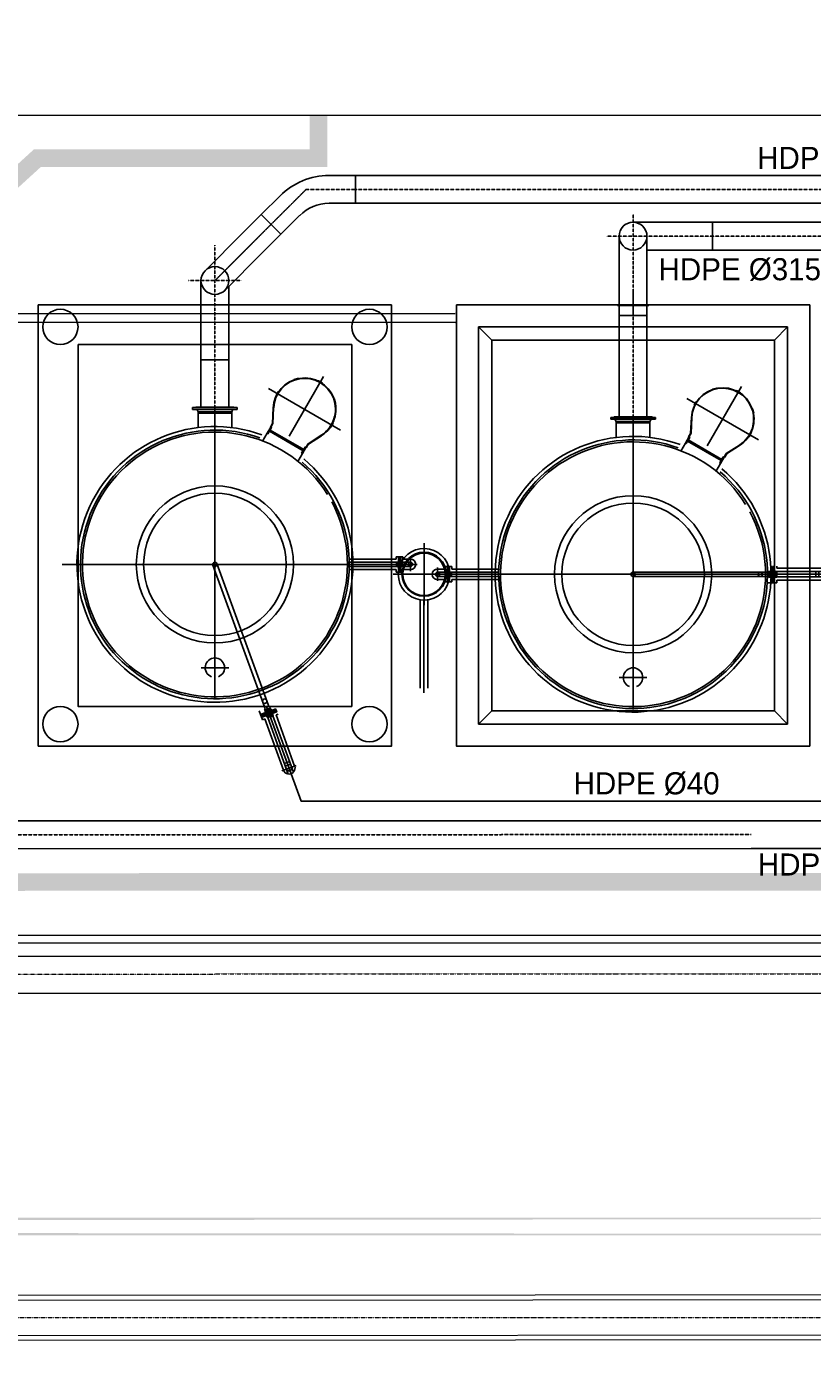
# Model space of a CAD drawing. Header units: metres. Extents: x -270273 to 328371, y -146885 to 591473.
# Tile 112 of 256: x 7573 to 16474, y -17258 to -2266. Entities that reach past the tile are written whole.
import ezdxf
from ezdxf import colors
from ezdxf.entities.mleader import LeaderData, LeaderLine
from ezdxf.lldxf.tags import DXFTag
from ezdxf.math import Vec2, Vec3

# ---------------------------------------------------------------- set-up
doc = ezdxf.new("R2010")
doc.units = ezdxf.units.M
for name, pattern in [('DASHED', [19.05, 12.7, -6.35]), ('RI-AWZI_TERREINRIOLERING', [19.8, 6, -1.8, 2.4, -1.8, 1.8, -1.8, 2.4, -1.8]), ('STIPPELFIJN', [0.375, 0.25, -0.125])]:
    doc.linetypes.add(name, pattern=pattern)
doc.layers.get('0').update_dxf_attribs({"color": 151})
for name, color, linetype in [('B-XX-GR-KRUIDEN-G', 98, 'Continuous'), ('B-XX-OG-BEBOUWING-G', 1, 'Continuous'), ('B-XX-RI-AWZI_BEDRIJFSWATER-G_HDSR', 150, 'HDSR_Bedrijfswater'), ('B-XX-VH-KANTVERHARDING-G', 253, 'Continuous'), ('Iv-status-bestaand', 90, 'Continuous'), ('Iv-status-nieuw', 170, 'Continuous'), ('Rahmen', 7, 'Continuous')]:
    doc.layers.add(name, color=color, linetype=linetype)
doc.layers.add('B-XX-KL-ELEKTRA-G_HDSR', color=190, linetype='HDSR_Elektra', transparency=0.5)
doc.layers.add('B-XX-RI-AWZI_TERREINRIOLERING-G', color=211, linetype='RI-AWZI_TERREINRIOLERING', lineweight=18)
doc.styles.add('Iv-P 025', font='iv-font.shx', dxfattribs={"height": 2.5})
doc.styles.get("Standard").update_dxf_attribs({"font": 'iv-font.shx'})
tags = doc.linetypes.add('HDSR_Bedrijfswater', pattern='A,25,-2,["BW",Standard,S=1.5,R=0,X=0,Y=-0.75],-5', length=32).pattern_tags.tags
tags[6] = DXFTag(74, 10)
tags = doc.linetypes.add('HDSR_Elektra', pattern='A,25,-2,["E",Standard,S=1.5,R=0,X=0,Y=-0.75],-4', length=31).pattern_tags.tags
tags[6] = DXFTag(74, 10)

# ---------------------------------------------------------------- blocks, each defined once
blk = doc.blocks.new('Lavafilter_BA')
for p, q in [((0, 2016), (0, 2718)), ((351, 2367), (-351, 2367)), ((-61, 2129), (-87, 2129)), ((-87, 2053), (-87, 2129)), ((-75, 2214), (75, 2214)), ((-75, 2105), (-75, 2093)), ((-33, 2105), (-75, 2105)), ((0, 2105), (-75, 2105)), ((-61, 2214), (-61, 2129)), ((-24, 2121), (-29, 2108)), ((0, 2127), (-24, 2127)), ((-24, 2127), (-24, 2121)), ((-24, 2121), (0, 2121)), ((0, 2127), (24, 2127)), ((24, 2121), (0, 2121)), ((0, 2105), (75, 2105)), ((24, 2127), (24, 2121)), ((24, 2121), (29, 2108)), ((33, 2105), (75, 2105)), ((59, 2129), (59, 2214)), ((87, 2129), (59, 2129)), ((75, 2105), (75, 2093)), ((87, 2053), (87, 2129)), ((-61, 2053), (-87, 2053)), ((-75, 2093), (-43, 2093)), ((-75, 2093), (0, 2093)), ((-75, 2077), (-75, 2089)), ((-75, 2089), (-43, 2089)), ((-75, 2089), (0, 2089)), ((-33, 2077), (-75, 2077)), ((0, 2077), (-75, 2077)), ((-61, 1521), (-61, 2053)), ((-41, 2091), (-43, 2093)), ((-41, 2091), (-43, 2089)), ((-41, 2091), (-41, 2091)), ((-41, 2091), (0, 2091)), ((-41, 2091), (-41, 2091)), ((-41, 2091), (-41, 2091)), ((-41, 2091), (0, 2091)), ((-41, 2091), (-41, 2091)), ((-24, 2061), (-29, 2074)), ((-24, 2055), (-24, 2061)), ((-24, 2061), (0, 2061)), ((0, 2055), (-24, 2055)), ((75, 2093), (0, 2093)), ((41, 2091), (0, 2091)), ((41, 2091), (0, 2091)), ((75, 2089), (0, 2089)), ((0, 2077), (75, 2077)), ((24, 2061), (0, 2061)), ((0, 2055), (24, 2055)), ((24, 2061), (29, 2074)), ((24, 2055), (24, 2061)), ((33, 2077), (75, 2077)), ((41, 2091), (43, 2093)), ((41, 2091), (41, 2091)), ((41, 2091), (41, 2091)), ((41, 2091), (41, 2091)), ((41, 2091), (43, 2089)), ((41, 2091), (41, 2091)), ((75, 2093), (43, 2093)), ((75, 2089), (43, 2089)), ((87, 2053), (59, 2053)), ((59, 2053), (59, 1521)), ((75, 2077), (75, 2089)), ((0, 1728), (0, -1631)), ((-1170, -157), (-1170, 157)), ((1714, 190), (1551, 190)), ((1714, 0), (1714, 190)), ((1714, 190), (1730, 190)), ((1730, 190), (1750, 201)), ((1730, 190), (1730, 0)), ((1756, 212), (1756, 252)), ((1756, 0), (1756, 252)), ((1756, 252), (1778, 252)), ((1778, 252), (1778, 219)), ((1778, 252), (1778, 0)), ((1782, 215), (1778, 219)), ((1782, 215), (1782, 215)), ((1782, 215), (1782, 0)), ((-1532, 0), (1782, 0)), ((-993, 0), (-1346, 0)), ((-25, -1500), (-25, 0)), ((25, -1500), (25, 0)), ((1714, 0), (1714, -190)), ((1730, -190), (1730, 0)), ((1756, 0), (1756, -253)), ((1778, -253), (1778, 0)), ((1782, -215), (1782, 0)), ((1714, -190), (1551, -190)), ((1714, -190), (1730, -190)), ((1730, -190), (1750, -201)), ((1756, -212), (1756, -253)), ((1756, -253), (1778, -253)), ((1782, -215), (1778, -219)), ((1778, -253), (1778, -219)), ((1782, -215), (1782, -215)), ((1486, -592), (1396, -540)), ((1523, -1422), (1993, -608)), ((1598, -657), (1555, -632)), ((1601, -653), (1557, -628)), ((1598, -652), (1775, -660)), ((1598, -657), (1775, -665)), ((1455, -840), (2128, -1229)), ((1256, -991), (1166, -939)), ((1366, -1060), (1322, -1035)), ((1368, -1056), (1325, -1031)), ((1364, -1058), (1459, -1207)), ((1368, -1056), (1464, -1204)), ((-97, -1522), (-97, -1629)), ((-97, -1629), (-67, -1629)), ((-44, -1564), (-87, -1564)), ((0, -1564), (-87, -1564)), ((-87, -1564), (-87, -1579)), ((-87, -1579), (-59, -1579)), ((-87, -1579), (0, -1579)), ((-87, -1600), (-87, -1585)), ((-87, -1585), (-59, -1585)), ((-87, -1585), (0, -1585)), ((-44, -1600), (-87, -1600)), ((0, -1600), (-87, -1600)), ((-56, -1582), (-59, -1579)), ((-56, -1582), (-59, -1585)), ((-56, -1582), (-56, -1582)), ((-56, -1582), (0, -1582)), ((-56, -1582), (-56, -1582)), ((-56, -1582), (0, -1582)), ((-33, -1547), (-38, -1560)), ((-33, -1617), (-38, -1604)), ((0, -1537), (-33, -1537)), ((-33, -1537), (-33, -1547)), ((-33, -1547), (0, -1547)), ((-33, -1627), (-33, -1617)), ((-33, -1617), (0, -1617)), ((0, -1627), (-33, -1627)), ((-24, -1522), (-24, -1500)), ((0, -1582), (0, -1504)), ((0, -1537), (33, -1537)), ((33, -1547), (0, -1547)), ((0, -1564), (88, -1564)), ((88, -1579), (0, -1579)), ((56, -1582), (0, -1582)), ((56, -1582), (0, -1582)), ((88, -1585), (0, -1585)), ((0, -1600), (88, -1600)), ((33, -1617), (0, -1617)), ((0, -1627), (33, -1627)), ((24, -1522), (24, -1500)), ((33, -1537), (33, -1547)), ((33, -1547), (38, -1560)), ((33, -1617), (38, -1604)), ((33, -1627), (33, -1617)), ((44, -1564), (88, -1564)), ((44, -1600), (88, -1600)), ((56, -1582), (59, -1579)), ((56, -1582), (59, -1585)), ((56, -1582), (56, -1582)), ((56, -1582), (56, -1582)), ((88, -1579), (59, -1579)), ((88, -1585), (59, -1585)), ((68, -1629), (93, -1629)), ((88, -1564), (88, -1579)), ((88, -1600), (88, -1585))]:
    blk.add_line(p, q)
at = {"linetype": 'Continuous'}
for p, q in [((32, -2071), (-31, -2071)), ((32, -2102), (-31, -2102))]:
    blk.add_line(p, q, dxfattribs=at)
at = {"flags": 128}
for points in [[(0, 1507), (0, 2289)], [(-24, 2127), (-24, 2214)], [(24, 2127), (24, 2214)], [(-24, 2055), (-24, 1522)], [(24, 2055), (24, 1522)], [(-31, -1537), (-31, -1522)], [(31, -1537), (31, -1522)]]:
    blk.add_lwpolyline(points, dxfattribs=at)
for points in [[(1555, -632), (1550, -641), (1481, -601), (1486, -592)], [(1302, -1006), (1522, -625), (1509, -617), (1289, -998)], [(1959, -718), (1915, -693), (1914, -695), (1957, -720)], [(2110, -947), (2097, -898), (2095, -899), (2108, -947)], [(1325, -1031), (1330, -1022), (1261, -982), (1256, -991)], [(2056, -1216), (2081, -1172), (2078, -1171), (2053, -1214)], [(1601, -1338), (1557, -1313), (1559, -1310), (1602, -1335)], [(1875, -1354), (1827, -1367), (1826, -1364), (1874, -1351)]]:
    blk.add_lwpolyline(points, close=True)
for points in [[(-67, -1629), (-67, -2139, 0.414214)], [(-31, -1627), (-31, -2139, 0.414214)], [(0, -1582), (0, -2221, 0.414214)], [(32, -1627), (32, -2139, 0.414214)]]:
    blk.add_lwpolyline(points, format="xyb")
for points in [[(68, -1629), (68, -2139)], [(-88, -2139), (88, -2139)]]:
    blk.add_lwpolyline(points)
for centre, radius in [((0, 2367), 250), ((0, 2367), 240), ((0, 0), 890), ((0, 0), 807), ((0, 0), 25), ((0, -1440), 25)]:
    blk.add_circle(centre, radius)
for centre, radius, start, end in [((0, 2367), 292, 287.2621, 252.7379), ((-1, 2214), 60, 0, 180), ((-33, 2110), 4.8, 270, 338.8514), ((0, 2214), 24, 0, 180), ((0, 2214), 24, 180, 0), ((33, 2110), 4.8, 201.1486, 270), ((0, 2367), 292, 252.7379, 287.2621), ((-33, 2072), 4.8, 21.1486, 90), ((33, 2072), 4.8, 90, 158.8514), ((0, 0), 1562, 340.0925, 319.9075), ((0, 0), 1522, 340.4132, 319.5868), ((0, 0), 1500, 301.8259, 298.1662), ((1744, 212), 12, 299.4831, 0), ((-1170, 0), 110, 201.2272, 158.6763), ((1744, -212), 12, 0, 60.5169), ((1758, -1015), 355, 212.701, 87.299), ((1758, -1015), 350, 212.701, 87.299), ((-44, -1558), 6, 270, 337.7641), ((-44, -1606), 6, 22.2359, 90), ((44, -1558), 6, 202.2359, 270), ((44, -1606), 6, 90, 157.7641), ((0, -2139), 67.5, 180, 0), ((0, -2139), 31.5, 180, 0)]:
    blk.add_arc(centre, radius, start, end)
blk = doc.blocks.new('lavafilter 2')
for p, q in [((840, 1455), (1229, 2128)), ((1422, 1523), (608, 1993)), ((-252, 1756), (-252, 1778)), ((-252, 1778), (-219, 1778)), ((-252, 1778), (0, 1778)), ((-212, 1756), (-252, 1756)), ((0, 1756), (-252, 1756)), ((-215, 1782), (-219, 1778)), ((-215, 1782), (-215, 1782)), ((-215, 1782), (0, 1782)), ((-190, 1730), (-201, 1750)), ((-190, 1714), (-190, 1730)), ((-190, 1730), (0, 1730)), ((-190, 1714), (-190, 1551)), ((0, 1714), (-190, 1714)), ((0, -1532), (0, 1782)), ((215, 1782), (0, 1782)), ((253, 1778), (0, 1778)), ((0, 1756), (253, 1756)), ((190, 1730), (0, 1730)), ((0, 1714), (190, 1714)), ((190, 1730), (201, 1750)), ((190, 1714), (190, 1730)), ((190, 1714), (190, 1551)), ((212, 1756), (253, 1756)), ((215, 1782), (219, 1778)), ((215, 1782), (215, 1782)), ((253, 1778), (219, 1778)), ((253, 1756), (253, 1778)), ((652, 1598), (660, 1775)), ((657, 1598), (665, 1775)), ((653, 1601), (628, 1557)), ((657, 1598), (632, 1555)), ((592, 1486), (540, 1396)), ((1056, 1368), (1031, 1325)), ((1060, 1366), (1035, 1322)), ((1056, 1368), (1204, 1464)), ((1058, 1364), (1207, 1459)), ((991, 1256), (939, 1166)), ((608, -1597), (23, 9)), ((1521, 61), (2053, 61)), ((2053, 61), (2053, 87)), ((2053, 87), (2129, 87)), ((2055, 0), (2055, 24)), ((2055, 24), (2061, 24)), ((2055, 0), (2055, -24)), ((2061, 24), (2074, 29)), ((2061, 24), (2061, 0)), ((2061, -24), (2061, 0)), ((2077, 75), (2089, 75)), ((2077, 33), (2077, 75)), ((2077, 0), (2077, 75)), ((2077, 0), (2077, -75)), ((2089, 75), (2089, 43)), ((2089, 75), (2089, 0)), ((2091, 41), (2089, 43)), ((2089, -75), (2089, 0)), ((2091, 41), (2093, 43)), ((2091, 41), (2091, 41)), ((2091, 41), (2091, 0)), ((2091, 41), (2091, 41)), ((2091, 41), (2091, 41)), ((2091, 41), (2091, 0)), ((2091, 41), (2091, 41)), ((2091, -41), (2091, 0)), ((2091, -41), (2091, 0)), ((2105, 75), (2093, 75)), ((2093, 75), (2093, 43)), ((2093, 75), (2093, 0)), ((2093, -75), (2093, 0)), ((2105, 33), (2105, 75)), ((2105, 0), (2105, 75)), ((2105, 0), (2105, -75)), ((2121, 24), (2108, 29)), ((2127, 24), (2121, 24)), ((2121, 24), (2121, 0)), ((2121, -24), (2121, 0)), ((2127, 0), (2127, 24)), ((2127, 0), (2127, -24)), ((2129, 61), (2129, 87)), ((2214, 61), (2129, 61)), ((2214, 75), (2214, -75)), ((-1728, 0), (1631, 0)), ((561, -1614), (-24, -8)), ((2053, -59), (1521, -59)), ((2053, -87), (2053, -59)), ((2053, -87), (2129, -87)), ((2055, -24), (2061, -24)), ((2061, -24), (2074, -29)), ((2077, -33), (2077, -75)), ((2077, -75), (2089, -75)), ((2091, -41), (2089, -43)), ((2089, -75), (2089, -43)), ((2091, -41), (2091, -41)), ((2091, -41), (2093, -43)), ((2091, -41), (2091, -41)), ((2091, -41), (2091, -41)), ((2091, -41), (2091, -41)), ((2093, -75), (2093, -43)), ((2105, -75), (2093, -75)), ((2105, -33), (2105, -75)), ((2121, -24), (2108, -29)), ((2127, -24), (2121, -24)), ((2129, -87), (2129, -59)), ((2129, -59), (2214, -59)), ((0, -993), (0, -1346)), ((157, -1170), (-157, -1170)), ((569, -1635), (562, -1614)), ((597, -1640), (566, -1652)), ((612, -1683), (586, -1609)), ((597, -1640), (628, -1629)), ((631, -1639), (600, -1650)), ((606, -1666), (688, -1636)), ((615, -1618), (607, -1597)), ((628, -1629), (631, -1639)), ((631, -1639), (641, -1649)), ((648, -1651), (688, -1636)), ((688, -1636), (694, -1650)), ((501, -1660), (538, -1760)), ((606, -1666), (524, -1696)), ((565, -1681), (524, -1696)), ((524, -1696), (529, -1710)), ((529, -1710), (611, -1680)), ((529, -1710), (556, -1700)), ((531, -1715), (613, -1686)), ((531, -1715), (558, -1706)), ((536, -1730), (531, -1715)), ((619, -1700), (536, -1730)), ((577, -1715), (536, -1730)), ((538, -1760), (565, -1750)), ((560, -1702), (556, -1700)), ((560, -1702), (558, -1706)), ((560, -1702), (612, -1683)), ((560, -1702), (612, -1683)), ((560, -1702), (560, -1702)), ((560, -1702), (560, -1702)), ((566, -1652), (569, -1661)), ((569, -1661), (600, -1650)), ((569, -1661), (569, -1675)), ((593, -1727), (584, -1716)), ((593, -1727), (624, -1716)), ((597, -1736), (593, -1727)), ((628, -1725), (597, -1736)), ((694, -1650), (611, -1680)), ((665, -1664), (612, -1683)), ((665, -1664), (612, -1683)), ((696, -1656), (613, -1686)), ((619, -1700), (701, -1670)), ((655, -1704), (624, -1716)), ((628, -1725), (659, -1714)), ((655, -1704), (656, -1690)), ((659, -1714), (655, -1704)), ((660, -1685), (701, -1670)), ((665, -1664), (667, -1660)), ((665, -1664), (669, -1665)), ((665, -1664), (665, -1664)), ((665, -1664), (665, -1664)), ((694, -1650), (667, -1660)), ((696, -1656), (669, -1665)), ((692, -1704), (716, -1695)), ((701, -1670), (696, -1656))]:
    blk.add_line(p, q)
at = {"linetype": 'Continuous'}
for p, q in [((846, -2233), (787, -2255)), ((857, -2263), (798, -2284))]:
    blk.add_line(p, q, dxfattribs=at)
for points in [[(947, 2110), (898, 2097), (899, 2095), (947, 2108)], [(718, 1959), (693, 1915), (695, 1914), (720, 1957)], [(1216, 2056), (1172, 2081), (1171, 2078), (1214, 2053)], [(1354, 1875), (1367, 1827), (1364, 1826), (1351, 1874)], [(632, 1555), (641, 1550), (601, 1481), (592, 1486)], [(1006, 1302), (625, 1522), (617, 1509), (998, 1289)], [(1338, 1601), (1313, 1557), (1310, 1559), (1335, 1602)], [(1031, 1325), (1022, 1330), (982, 1261), (991, 1256)]]:
    blk.add_lwpolyline(points, close=True)
at = {"flags": 128}
for points in [[(1507, 0), (2289, 0)], [(2055, 24), (1522, 24)], [(2127, 24), (2214, 24)], [(2055, -24), (1522, -24)], [(2127, -24), (2214, -24)], [(568, -1651), (563, -1637)], [(626, -1630), (621, -1615)]]:
    blk.add_lwpolyline(points, dxfattribs=at)
for points in [[(565, -1750), (776, -2331)], [(598, -1736), (831, -2375)], [(612, -1683), (863, -2371)], [(657, -1714), (890, -2353)], [(692, -1704), (903, -2285)], [(758, -2338), (922, -2278)]]:
    blk.add_lwpolyline(points)
for centre, radius in [((0, 0), 890), ((0, 0), 807), ((0, 0), 25), ((564, -1549), 25)]:
    blk.add_circle(centre, radius)
for centre, radius, start, end in [((1015, 1758), 355, 302.701, 177.299), ((1015, 1758), 350, 302.701, 177.299), ((-212, 1744), 12, 29.4831, 90), ((212, 1744), 12, 90, 150.5169), ((0, 0), 1562, 70.0925, 49.9075), ((0, 0), 1522, 70.4132, 49.5868), ((0, 0), 1500, 31.8259, 28.1662), ((2072, 33), 4.8, 291.1486, 0), ((2367, 0), 292, 162.7379, 197.2621), ((2110, 33), 4.8, 180, 248.8514), ((2214, 0), 24, 90, 270), ((2214, 1), 60, 270, 90), ((2214, 0), 24, 270, 90), ((2072, -33), 4.8, 0, 68.8514), ((2110, -33), 4.8, 111.1486, 180), ((0, -1170), 110, 291.2272, 248.6763), ((563, -1675), 6, 290.0005, 357.7646), ((579, -1720), 6, 42.2364, 110.0005), ((646, -1645), 6, 222.2364, 290.0005), ((662, -1690), 6, 110.0005, 177.7646), ((840, -2308), 67.5, 200.0005, 20.0005), ((840, -2308), 31.5, 200.0005, 20.0005)]:
    blk.add_arc(centre, radius, start, end)
blk = doc.blocks.new('_Dot')
at = {"color": 0, "linetype": 'ByBlock', "lineweight": -2}
blk.add_line((-0.5, 0), (-1, 0), dxfattribs=at)
at = {"color": 0, "linetype": 'ByBlock', "const_width": 0.5}
blk.add_lwpolyline([(-0.25, 0, 1), (0.25, 0, 1)], format="xyb", close=True, dxfattribs=at)
blk = doc.blocks.new('PE Bocht 315 SDR17')
at = {"layer": 'Iv-status-nieuw'}
for p, q in [((24245, -7385), (24458, -7173)), ((24458, -7173), (24680, -7395)), ((24468, -7607), (24680, -7395)), ((24015, -8240), (24015, -7940)), ((24330, -8240), (24330, -7940)), ((24015, -8240), (24330, -8240))]:
    blk.add_line(p, q, dxfattribs=at)
for radius in [785, 470]:
    blk.add_arc((24801, -7940), radius, 135.0008, 179.9992, dxfattribs=at)

msp = doc.modelspace()

# ---------------------------------------------------------------- hatches: boundary and pattern name
at = {"layer": 'B-XX-GR-KRUIDEN-G'}
h = msp.add_hatch(dxfattribs=at)
h.set_pattern_fill('SWAMP', color=256, scale=200, angle=-97.4574917, style=0)
h.set_pattern_definition([(0.0124, (-169787, -20064), (2539.05, 4399.95), [635, -4445]), (90.0124, (-169469.6, -20063.8), (-2540.95, 4398.85), [317.5, -8481.32]), (90.0124, (-169390.2, -20063.7), (-2540.95, 4398.85), [254, -8544.82]), (90.0124, (-169549, -20063.8), (-2540.95, 4398.85), [254, -8544.82]), (60.0124, (-169311, -20063.7), (-2540.94, 4398.86), [203.2, -4876.8]), (120.0124, (-169628.3, -20064), (-5079.99, -1.09), [203.2, -4876.8])])
edge = h.paths.add_edge_path()
edge.add_line((-24533.2578, -51116.2408), (-24489.4542, -23497.5658))
edge.add_arc((-19999.9195, -23504.6863), 4489.5403, 135.11564024, 179.90912824, ccw=False)
edge.add_arc((-19978.8313, -23525.6896), 4519.3036, 84.0422844, 135.11564024, ccw=False)
edge.add_line((-19509.7525, -19030.7958), (-3182.4907, -19040.0255))
edge.add_line((-3182.4907, -19040.0255), (-3180.4848, -28320.389))
edge.add_arc((-2080.4848, -28320.1512), 1100.0001, 180.01238413, 225.01238202)
edge.add_arc((-2080.4848, -28320.1513), 1099.9999, 225.01238202, 270.01238424)
edge.add_line((-2080.2471, -29420.1512), (12859.7526, -29416.922))
edge.add_arc((12859.5149, -28316.922), 1100, -89.98761745, 0.01238364)
edge.add_line((13959.5148, -28316.6843), (13957.5118, -19049.7146))
edge.add_line((13957.5118, -19049.7146), (25936.3221, -19056.4861))
edge.add_arc((25942.1583, -8422.5066), 10633.9811, -90.03144574, -47.10825302)
edge.add_arc((26882.1994, -9434.4035), 9252.8176, -47.10825302, 2.62303732)
edge.add_line((36125.3223, -9010.9516), (36133.502, -241.6769))
edge.add_line((36133.502, -241.6769), (38806.6134, -238.4796))
edge.add_line((38806.6134, -238.4796), (38811.5317, -22993.1276))
edge.add_line((38811.5317, -22993.1276), (36129.7807, -29637.4475))
edge.add_line((36129.7807, -29637.4475), (36134.239, -50263.9435))
edge.add_line((36134.239, -50263.9435), (25907.3099, -50266.154))
edge.add_line((25907.3099, -50266.154), (8947.759, -50742.8762))
edge.add_line((8947.759, -50742.8762), (-4630.9258, -51629.6675))
edge.add_line((-4630.9258, -51629.6675), (-17313.684, -52216.8556))
edge.add_line((-17313.684, -52216.8556), (-24450.8478, -51119.405))
edge.add_line((-24450.8478, -51119.405), (-24533.2628, -51119.4229))

# ---------------------------------------------------------------- linework, layer by layer
at = {"layer": 'B-XX-KL-ELEKTRA-G_HDSR', "linetype": 'DASHED', "const_width": 200}
for points in [[(-1288.1029, -11961.5076), (7696.4033, -3758.7489), (10881.603, -3757.6879), (10881.4986, -3274.6329)], [(-21215.6159, -11964.2665), (18639.41, -11958.7487)]]:
    msp.add_lwpolyline(points, dxfattribs=at)
msp.add_lwpolyline([(34285.4234, -15859.2286), (-169386.1911, -15903.2513)], close=True, dxfattribs=at)
at = {"layer": 'B-XX-OG-BEBOUWING-G'}
msp.add_lwpolyline([(-4229.9015, 5333.1245), (-1289.1475, 5347.8486), (2867.2518, 5368.6593), (2859.0402, 5797.951), (5426.1489, 5793.8768), (19654.5839, 5771.2951), (28787.3265, 5756.8007), (28789.0403, -2172.4704), (24706.843, -2121.514), (24705.0177, -3271.645), (2864.2449, -3276.3658), (2848.3164, -1795.8462), (-4260.8854, -1762.1626)], dxfattribs=at)
at = {"layer": 'B-XX-RI-AWZI_BEDRIJFSWATER-G_HDSR'}
for points in [[(-19396.8101, -12564.4604), (23684.0029, -12564.789), (23681.7161, -5214.2913)], [(10569.7875, -10733.0295), (10683.5543, -11045.5927), (18090.1013, -11045.5927), (18090.1013, -10401.5603)]]:
    msp.add_lwpolyline(points, dxfattribs=at)
at = {"layer": 'B-XX-RI-AWZI_TERREINRIOLERING-G'}
msp.add_lwpolyline([(-132822.8806, -13033.4429), (17046.0879, -13001.0493, -0.1316524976), (19546.2326, -13670.3819), (24585.2515, -16578.2088)], format="xyb", dxfattribs=at)
at = {"layer": 'B-XX-RI-AWZI_TERREINRIOLERING-G', "linetype": 'Continuous'}
for points in [[(-20429.9765, -16649.7129), (24585.2693, -16635.7088)], [(-20525.2221, -16704.7425), (24585.2865, -16690.7088)], [(-21313.1636, -17159.9877), (24585.428, -17145.7088)], [(-21217.9179, -17104.958), (24585.4109, -17090.7088)]]:
    msp.add_lwpolyline(points, dxfattribs=at)
at = {"layer": 'B-XX-RI-AWZI_TERREINRIOLERING-G'}
msp.add_lwpolyline([(-32239.6486, -16908.3869), (-20871.57, -16904.8503), (24585.3487, -16890.7088)], dxfattribs=at)
at = {"layer": 'B-XX-VH-KANTVERHARDING-G'}
for p, q in [((21022.3054, -12650.0551), (-20305.7484, -12658.9882)), ((21022.3378, -12800.0551), (-20305.716, -12808.9882)), ((-20305.716, -12808.9882), (21022.3378, -12800.0551))]:
    msp.add_line(p, q, dxfattribs=at)
msp.add_lwpolyline([(21437.0163, 11820.0348), (-20311.0375, 11811.0112, 0.4142135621), (-25729.8659, 6389.8398), (-25726.7967, -7810.1599, 0.4142135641), (-20305.6252, -13228.9882), (21022.4286, -13220.0551, 0.4142135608), (31440.1761, -2797.8031), (31439.1775, 1822.1965)], format="xyb", dxfattribs=at)
for points in [[(12429.1132, -5519.3747), (6055.979, -5520.7112), (-849.9294, -5509.6137)], [(12429.8552, -5619.3746), (6409.9283, -5614.9184), (-929.9527, -5609.4852)]]:
    msp.add_lwpolyline(points, dxfattribs=at)
at = {"layer": 'Iv-status-bestaand'}
for p, q in [((12691.7896, -5670.847), (12691.7896, -10170.847)), ((16191.7896, -5670.847), (12691.7896, -5670.847)), ((12691.7896, -5670.847), (12841.7896, -5820.847)), ((16191.7896, -5670.847), (16041.7896, -5820.847)), ((16191.7896, -10170.847), (16191.7896, -5670.847)), ((12841.7896, -5820.847), (12841.7896, -10020.847)), ((16041.7896, -5820.847), (12841.7896, -5820.847)), ((16041.7896, -10020.847), (16041.7896, -5820.847)), ((12841.7896, -10020.847), (12691.7896, -10170.847)), ((12841.7896, -10020.847), (16041.7896, -10020.847)), ((16191.7896, -10170.847), (16041.7896, -10020.847)), ((12691.7896, -10170.847), (16191.7896, -10170.847))]:
    msp.add_line(p, q, dxfattribs=at)
at = {"layer": 'Iv-status-bestaand', "linetype": 'Continuous'}
msp.add_line((15778.4327, -11265.6535), (-8491.4136, -11271.7629), dxfattribs=at)
at = {"layer": 'Iv-status-bestaand'}
msp.add_lwpolyline([(12441.7896, -5420.847), (12441.7896, -10420.847), (16441.7896, -10420.847), (16441.7896, -5420.847)], close=True, dxfattribs=at)
for points in [[(12029.2862, -8765.7533), (12029.2862, -9765.7533)], [(12074.2862, -8765.7533), (12074.2862, -9817.7533)], [(12119.2862, -8765.7533), (12119.2862, -9765.7533)], [(-8491.4038, -11586.7629), (15778.4327, -11580.6535)]]:
    msp.add_lwpolyline(points, dxfattribs=at)
at = {"layer": 'Iv-status-bestaand', "linetype": 'STIPPELFIJN'}
msp.add_lwpolyline([(-8491.428, -11429.2629), (15778.4289, -11423.1536)], dxfattribs=at)
at = {"layer": 'Iv-status-nieuw'}
for p, q in [((19781.0782, -3954.7629), (11298.9608, -3956.1766)), ((11299.0131, -4269.6696), (19781.0782, -4269.7629)), ((10231.6796, -4396.9635), (10019.5935, -4609.1414)), ((10231.6796, -4396.9635), (10454.4664, -4619.654)), ((15041.7577, -4484.7443), (14441.7577, -4484.7443)), ((15341.7577, -4484.7443), (15041.7577, -4484.7443)), ((18311.0782, -4484.763), (15341.7577, -4484.7443)), ((15341.7577, -4484.7443), (15341.7577, -4799.7443)), ((10019.5935, -4609.1414), (9595.4212, -5033.497)), ((10454.4664, -4619.654), (10242.3802, -4831.8319)), ((14284.2577, -5242.2443), (14284.2577, -4642.2443)), ((14599.2577, -5242.2443), (14597.5253, -4642.2443)), ((10242.3802, -4831.8319), (9818.208, -5256.1875)), ((15041.7577, -4799.7443), (14597.5253, -4801.4903)), ((15341.7577, -4799.7443), (15041.7577, -4799.7443)), ((18311.0782, -4799.7629), (15341.7577, -4799.7443)), ((9549.3146, -5744.842), (9549.3146, -5144.8422)), ((9864.3146, -5744.842), (9864.3146, -5210.0609)), ((14284.2577, -5542.2443), (14284.2577, -5242.2443)), ((14441.7577, -5542.2443), (14441.7577, -5242.1864)), ((14599.2577, -5542.2443), (14599.2577, -5242.2443)), ((14263.9896, -5427.8503), (14619.5896, -5427.8503)), ((14284.2577, -5542.2443), (14284.2577, -6691.3692)), ((14599.2577, -5542.2443), (14284.2577, -5542.2443)), ((14599.2577, -5542.2443), (14599.2577, -6691.3692)), ((9549.3146, -6044.842), (9549.3146, -5744.842)), ((9864.3146, -6044.842), (9864.3146, -5744.842)), ((9864.3146, -6044.842), (9549.3146, -6044.842)), ((9549.3146, -6584.1359), (9549.3146, -6044.842)), ((9864.3146, -6584.1359), (9864.3146, -6044.842)), ((9706.8146, -6691.3692), (9706.8146, -6685.3692)), ((14441.7577, -6691.3692), (14441.7577, -6685.3692)), ((15778.4327, -11265.6535), (19796.5783, -11271.7629)), ((15778.4289, -11580.6535), (19796.5783, -11586.7629))]:
    msp.add_line(p, q, dxfattribs=at)
at = {"layer": 'Iv-status-nieuw', "linetype": 'STIPPELFIJN'}
for p, q in [((14441.7577, -6691.3692), (14441.7577, -4391.3692)), ((9706.8146, -6685.3692), (9706.8146, -4744.8422)), ((9406.8146, -5144.8422), (10006.8146, -5144.8422))]:
    msp.add_line(p, q, dxfattribs=at)
for points in [[(9706.8146, -5144.8422), (10738.9868, -4112.2629), (11298.9868, -4112.1696), (19781.0782, -4112.1696), (20081.0687, -4112.1696, -0.4225052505), (20681.0782, -4712.1696), (20681.0782, -7749.9726)], [(14141.7577, -4642.2443), (18581.0782, -4642.2443, -0.4142135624), (18681.0782, -4742.2443), (18681.0782, -8414.3056)]]:
    msp.add_lwpolyline(points, format="xyb", dxfattribs=at)
at = {"layer": 'Iv-status-nieuw'}
for points in [[(11706.8146, -5420.847), (11706.8146, -10420.847), (7706.8146, -10420.847), (7706.8146, -5420.847)], [(8156.8146, -5870.847), (11256.8146, -5870.847), (11256.8146, -9970.847), (8156.8146, -9970.847)]]:
    msp.add_lwpolyline(points, close=True, dxfattribs=at)
for centre, radius in [((14441.7577, -4642.2443), 157.5), ((9706.8146, -5144.8422), 157.5), ((7956.8146, -5670.847), 200), ((11456.8146, -5670.847), 200), ((7956.8146, -10170.847), 200), ((11456.8146, -10170.847), 200)]:
    msp.add_circle(centre, radius, dxfattribs=at)

# ---------------------------------------------------------------- block references
at = {"layer": 'Iv-status-bestaand', "rotation": 89.99999999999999}
msp.add_blockref('Lavafilter_BA', (14441.7577, -8473.1394), dxfattribs=at)
at = {"layer": 'Iv-status-nieuw', "xscale": -1, "rotation": 90.00954884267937}
msp.add_blockref('PE Bocht 315 SDR17', (3055.0636, 20059.3737), dxfattribs=at)
at = {"layer": 'Iv-status-nieuw'}
msp.add_blockref('lavafilter 2', (9706.8146, -8361.9061), dxfattribs=at)

# ---------------------------------------------------------------- texts
at = {"layer": 'Iv-status-nieuw', "style": 'Iv-P 025'}
for s, p in [('HDPE %%C315', (15846.8302, -3880.6983)), ('HDPE %%C315', (14730.3675, -5141.8515)), ('HDPE %%C40', (13768.5572, -10967.0678)), ('HDPE %%C315', (15855.3044, -11886.8043))]:
    msp.add_text(s, height=250, dxfattribs=at).set_placement(p)

# ---------------------------------------------------------------- leaders
at = {"layer": 'Rahmen', "color": 7, "linetype": 'Continuous'}
ml = msp.add_multileader_mtext('Standard', dxfattribs=at)
ml.set_content('{\\pxsm0.9;\\fSolid Edge ISO|b1||i0||c0|p34;\\W1.;HF R 315 -17D\\P}', color=7)
ml.set_leader_properties()
ml.set_arrow_properties(name='DOT')
ml.build(insert=Vec2(0, 0))
ml.multileader.update_dxf_attribs({"leader_type": 0, "dogleg_length": 0, "arrow_head_size": 50})
ctx = ml.context
ctx.base_point, ctx.char_height, ctx.arrow_head_size, ctx.landing_gap_size, ctx.plane_origin = Vec3(154597.752, -4381.4463), 50, 50, 17.5, Vec3(151113.073, -4965.5942)
ctx.text_align_type = 1
notes = []
notes.append((ctx, [(0, (0, 0, 0), (0, 0), (1, 0), 1, [])]))
ctx.mtext.insert, ctx.mtext.alignment = Vec3(154782.3165, -4356.1209), 2
ml = msp.add_multileader_mtext('Standard', dxfattribs=at)
ml.set_content('{\\pxsm0.9;\\fSolid Edge ISO|b0||i0||c0|p34;\\W1.;DS1, GR270°, Mbgr.90\\P}', color=7)
ml.set_leader_properties()
ml.set_arrow_properties(name='DOT')
ml.build(insert=Vec2(0, 0))
ml.multileader.update_dxf_attribs({"leader_type": 0, "dogleg_length": 0, "arrow_head_size": 50})
ctx = ml.context
ctx.base_point, ctx.char_height, ctx.arrow_head_size, ctx.landing_gap_size, ctx.plane_origin = Vec3(154626.9716, -4473.0951), 50, 50, 17.5, Vec3(151218.8329, -4980.5148)
ctx.text_align_type = 1
notes.append((ctx, [(0, (0, 0, 0), (0, 0), (1, 0), 1, [])]))
ctx.mtext.insert, ctx.mtext.alignment = Vec3(154893.6216, -4441.5701), 2
ml = msp.add_multileader_mtext('Standard', dxfattribs=at)
ml.set_content('\\pxsm0.9;{\\fSolid Edge ISO|b1|i0|c0|p34;1,5 kW}', color=7)
ml.set_leader_properties()
ml.set_arrow_properties(name='DOT')
ml.build(insert=Vec2(0, 0))
ml.multileader.update_dxf_attribs({"leader_type": 0, "dogleg_length": 0, "arrow_head_size": 50})
ctx = ml.context
ctx.base_point, ctx.char_height, ctx.arrow_head_size, ctx.landing_gap_size, ctx.plane_origin = Vec3(154458.3231, -4291.6099), 50, 50, 17.5, Vec3(150806.5795, -4871.3212)
ctx.text_align_type = 1
notes.append((ctx, [(0, (0, 0, 0), (0, 0), (1, 0), 1, [])]))
ctx.mtext.insert, ctx.mtext.alignment = Vec3(154597.2517, -4261.848), 2
ml = msp.add_multileader_mtext('Standard', dxfattribs=at)
ml.set_content('\\pxsm0.9;{\\fSolid Edge ISO|b1|i0|c0|p34;VENTILATOR 2 (V42700)}', color=7)
ml.set_leader_properties()
ml.set_arrow_properties(name='DOT')
ml.build(insert=Vec2(0, 0))
ml.multileader.update_dxf_attribs({"leader_type": 0, "dogleg_length": 0, "arrow_head_size": 50})
ctx = ml.context
ctx.base_point, ctx.char_height, ctx.arrow_head_size, ctx.landing_gap_size, ctx.plane_origin = Vec3(154650.7196, -4210.3166), 50, 50, 17.5, Vec3(150117.8651, -4786.4565)
ctx.text_align_type = 1
notes.append((ctx, [(0, (0, 0, 0), (0, 0), (1, 0), 1, [])]))
ctx.mtext.insert, ctx.mtext.width, ctx.mtext.alignment = Vec3(154930.1244, -4176.9833), 995.555187, 2
ml = msp.add_multileader_mtext('Standard', dxfattribs=at)
ml.set_content('\\pxsm0.9;{\\fSolid Edge ISO|b1|i0|c0|p34;A42708}', color=7)
ml.set_leader_properties()
ml.set_arrow_properties(name='DOT')
ml.build(insert=Vec2(0, 0))
ml.multileader.update_dxf_attribs({"leader_type": 0, "dogleg_length": 0, "arrow_head_size": 50})
ctx = ml.context
ctx.base_point, ctx.char_height, ctx.arrow_head_size, ctx.landing_gap_size, ctx.plane_origin = Vec3(155993.9354, -4922.7977), 50, 50, 17.5, Vec3(152220.7633, -5507.271)
ctx.text_align_type = 1
notes.append((ctx, [(0, (0, 0, 0), (0, 0), (1, 0), 1, [])]))
ctx.mtext.insert, ctx.mtext.alignment = Vec3(156149.5307, -4897.7977), 2
for ctx, leaders in notes:
    for number, flags, end, landing, length, lines in leaders:
        leader = LeaderData()
        leader.index, (leader.has_last_leader_line, leader.has_dogleg_vector, leader.attachment_direction) = number, flags
        leader.last_leader_point, leader.dogleg_vector, leader.dogleg_length = Vec3(end), Vec3(landing), length
        for number, points, colour, breaks in lines:
            line = LeaderLine()
            line.index, line.vertices, line.color, line.breaks = number, Vec3.list(points), colors.encode_raw_color(colour), breaks
            leader.lines.append(line)
        ctx.leaders.append(leader)

doc.saveas('drawing.dxf')
